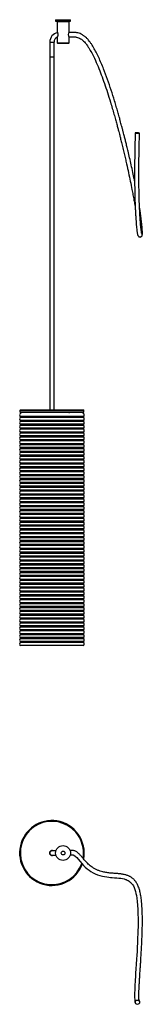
# Model space of a CAD drawing. Header units: millimetres. Extents: x 766 to 931, y 1142 to 2463.
import ezdxf

# ---------------------------------------------------------------- set-up
doc = ezdxf.new("R2010")
doc.units = ezdxf.units.MM
doc.header["$LTSCALE"] = 10

msp = doc.modelspace()

# ---------------------------------------------------------------- linework, layer by layer
at = {"color": 7, "linetype": 'Continuous', "lineweight": 25}
for p, q in [((814.3, 2462.7), (814.3, 2460.7)), ((814.3, 2462.7), (834.3, 2462.7)), ((814.3, 2460.7), (834.3, 2460.7)), ((817.1, 2460.7), (816.3, 2459.9)), ((816.3, 2459.9), (816.3, 2446.4)), ((832.3, 2459.9), (816.3, 2459.9)), ((832.3, 2459.9), (831.5, 2460.7)), ((832.3, 2446.4), (832.3, 2459.9)), ((834.3, 2460.7), (834.3, 2462.7)), ((806.4, 2432.7), (806.4, 2412.7)), ((806.4, 2432.7), (812.2, 2432.7)), ((812.2, 2412.7), (812.2, 2432.7)), ((816.3, 2439), (816.3, 2431.5)), ((816.3, 2431.5), (817.1, 2430.7)), ((816.3, 2431.5), (832.3, 2431.5)), ((831.5, 2430.7), (817.1, 2430.7)), ((831.5, 2430.7), (832.3, 2431.5)), ((832.3, 2431.5), (832.3, 2439)), ((806.4, 2412.7), (806.4, 1939.4)), ((806.4, 2412.7), (812.2, 2412.7)), ((806.4, 2412.7), (812.2, 2412.7)), ((812.2, 1939.4), (812.2, 2412.7)), ((766.3, 1938.9), (766.3, 1936.9)), ((852.3, 1938.9), (766.3, 1938.9)), ((766.3, 1936.9), (852.3, 1936.9)), ((852, 1930.6), (766.7, 1930.6)), ((852, 1929.1), (766.7, 1929.1)), ((766.8, 1939.4), (851.8, 1939.4)), ((851.8, 1936.4), (766.8, 1936.4)), ((849.7, 1935.9), (769, 1935.9)), ((783.2, 1935.9), (783.2, 1936.1)), ((786.4, 1936.1), (785.6, 1936.1)), ((785.6, 1936.1), (785.6, 1935.9)), ((786.4, 1936.1), (786.4, 1935.9)), ((800.8, 1936.4), (800.3, 1935.9)), ((800.3, 1935.9), (800.3, 1935.9)), ((818.3, 1935.9), (800.3, 1935.9)), ((818.3, 1935.9), (817.8, 1936.4)), ((818.3, 1935.9), (818.3, 1935.9)), ((832.2, 1936.1), (833.1, 1936.1)), ((832.2, 1935.9), (832.2, 1936.1)), ((833.1, 1935.9), (833.1, 1936.1)), ((835.4, 1936.1), (835.4, 1935.9)), ((852.3, 1936.9), (852.3, 1938.9)), ((852, 1925.4), (766.7, 1925.4)), ((852, 1923.9), (766.7, 1923.9)), ((852, 1920.2), (766.7, 1920.2)), ((852, 1918.7), (766.7, 1918.7)), ((852, 1915), (766.7, 1915)), ((852, 1913.5), (766.7, 1913.5)), ((852, 1909.8), (766.7, 1909.8)), ((852, 1908.3), (766.7, 1908.3)), ((852, 1904.6), (766.7, 1904.6)), ((852, 1903.1), (766.7, 1903.1)), ((852, 1899.4), (766.7, 1899.4)), ((852, 1897.9), (766.7, 1897.9)), ((852, 1894.2), (766.7, 1894.2)), ((852, 1892.7), (766.7, 1892.7)), ((852, 1889), (766.7, 1889)), ((852, 1887.5), (766.7, 1887.5)), ((852, 1883.8), (766.7, 1883.8)), ((852, 1882.3), (766.7, 1882.3)), ((852, 1878.6), (766.7, 1878.6)), ((852, 1877.1), (766.7, 1877.1)), ((852, 1873.4), (766.7, 1873.4)), ((852, 1871.9), (766.7, 1871.9)), ((852, 1868.2), (766.7, 1868.2)), ((852, 1866.7), (766.7, 1866.7)), ((852, 1863), (766.7, 1863)), ((852, 1861.5), (766.7, 1861.5)), ((852, 1857.8), (766.7, 1857.8)), ((852, 1856.3), (766.7, 1856.3)), ((852, 1852.6), (766.7, 1852.6)), ((852, 1851.1), (766.7, 1851.1)), ((852, 1847.4), (766.7, 1847.4)), ((852, 1845.9), (766.7, 1845.9)), ((852, 1842.2), (766.7, 1842.2)), ((852, 1840.7), (766.7, 1840.7)), ((852, 1837), (766.7, 1837)), ((852, 1835.5), (766.7, 1835.5)), ((852, 1831.8), (766.7, 1831.8)), ((852, 1830.3), (766.7, 1830.3)), ((852, 1826.6), (766.7, 1826.6)), ((852, 1825.1), (766.7, 1825.1)), ((852, 1821.4), (766.7, 1821.4)), ((852, 1819.9), (766.7, 1819.9)), ((852, 1816.2), (766.7, 1816.2)), ((852, 1814.7), (766.7, 1814.7)), ((852, 1811), (766.7, 1811)), ((852, 1809.5), (766.7, 1809.5)), ((852, 1805.8), (766.7, 1805.8)), ((852, 1804.3), (766.7, 1804.3)), ((852, 1800.6), (766.7, 1800.6)), ((852, 1799.1), (766.7, 1799.1)), ((852, 1795.4), (766.7, 1795.4)), ((852, 1793.9), (766.7, 1793.9)), ((852, 1790.2), (766.7, 1790.2)), ((852, 1788.7), (766.7, 1788.7)), ((852, 1785), (766.7, 1785)), ((852, 1783.5), (766.7, 1783.5)), ((852, 1779.8), (766.7, 1779.8)), ((852, 1778.3), (766.7, 1778.3)), ((852, 1774.6), (766.7, 1774.6)), ((852, 1773.1), (766.7, 1773.1)), ((852, 1769.4), (766.7, 1769.4)), ((852, 1767.9), (766.7, 1767.9)), ((852, 1764.2), (766.7, 1764.2)), ((852, 1762.7), (766.7, 1762.7)), ((852, 1759), (766.7, 1759)), ((852, 1757.5), (766.7, 1757.5)), ((852, 1753.8), (766.7, 1753.8)), ((852, 1752.3), (766.7, 1752.3)), ((852, 1748.6), (766.7, 1748.6)), ((852, 1747.1), (766.7, 1747.1)), ((852, 1743.4), (766.7, 1743.4)), ((852, 1741.9), (766.7, 1741.9)), ((852, 1738.2), (766.7, 1738.2)), ((852, 1736.7), (766.7, 1736.7)), ((852, 1733), (766.7, 1733)), ((852, 1731.5), (766.7, 1731.5)), ((852, 1727.8), (766.7, 1727.8)), ((852, 1726.3), (766.7, 1726.3)), ((852, 1722.6), (766.7, 1722.6)), ((852, 1721.1), (766.7, 1721.1)), ((852, 1717.4), (766.7, 1717.4)), ((852, 1715.9), (766.7, 1715.9)), ((852, 1712.2), (766.7, 1712.2)), ((852, 1710.7), (766.7, 1710.7)), ((852, 1707), (766.7, 1707)), ((852, 1705.5), (766.7, 1705.5)), ((852, 1701.8), (766.7, 1701.8)), ((852, 1700.3), (766.7, 1700.3)), ((852, 1696.6), (766.7, 1696.6)), ((852, 1695.1), (766.7, 1695.1)), ((852, 1691.4), (766.7, 1691.4)), ((852, 1689.9), (766.7, 1689.9)), ((852, 1686.2), (766.7, 1686.2)), ((852, 1684.7), (766.7, 1684.7)), ((852, 1681), (766.7, 1681)), ((852, 1679.5), (766.7, 1679.5)), ((852, 1675.8), (766.7, 1675.8)), ((852, 1674.3), (766.7, 1674.3)), ((852, 1670.6), (766.7, 1670.6)), ((852, 1669.1), (766.7, 1669.1)), ((852, 1665.4), (766.7, 1665.4)), ((852, 1663.9), (766.7, 1663.9)), ((852, 1660.2), (766.7, 1660.2)), ((852, 1658.7), (766.7, 1658.7)), ((852, 1655), (766.7, 1655)), ((852, 1653.5), (766.7, 1653.5)), ((852, 1649.8), (766.7, 1649.8)), ((852, 1648.3), (766.7, 1648.3)), ((852, 1644.6), (766.7, 1644.6)), ((852, 1643.1), (766.7, 1643.1)), ((852, 1639.4), (766.7, 1639.4)), ((852, 1637.9), (766.7, 1637.9)), ((852, 1634.2), (766.7, 1634.2)), ((852, 1632.7), (766.7, 1632.7)), ((852, 1629), (766.7, 1629)), ((852, 1627.5), (766.7, 1627.5)), ((851.3, 1623.4), (767.3, 1623.4)), ((814.8, 1348.2), (809.3, 1348.2)), ((809.3, 1342.4), (814.8, 1342.4))]:
    msp.add_line(p, q, dxfattribs=at)
at = {"color": 7, "linetype": 'Continuous', "lineweight": 25, "flags": 128}
for points in [[(921.7, 2310.7), (922.2, 2310.7), (923.1, 2310.6), (924.1, 2310.5), (925.2, 2310.5), (926.1, 2310.5), (926.8, 2310.6), (927.2, 2310.6), (927.2, 2310.7), (926.8, 2310.7), (926, 2310.8), (925.1, 2310.9), (924, 2310.9), (923, 2310.9), (922.2, 2310.9), (921.6, 2310.9), (921.4, 2310.8), (921.7, 2310.7)], [(783.2, 1936.1), (783.2, 1936.1), (783.2, 1936.2), (783.2, 1936.3), (783.3, 1936.3), (783.3, 1936.4), (783.3, 1936.4), (783.4, 1936.4), (783.4, 1936.4)], [(785.4, 1936.4), (785.4, 1936.4), (785.5, 1936.4), (785.5, 1936.4), (785.5, 1936.3), (785.5, 1936.3), (785.6, 1936.2), (785.6, 1936.1), (785.6, 1936.1)], [(786.3, 1936.4), (786.3, 1936.4), (786.3, 1936.4), (786.4, 1936.4), (786.4, 1936.3), (786.4, 1936.3), (786.4, 1936.2), (786.4, 1936.1), (786.4, 1936.1)], [(832.2, 1936.1), (832.2, 1936.1), (832.2, 1936.2), (832.3, 1936.3), (832.3, 1936.3), (832.3, 1936.4), (832.3, 1936.4), (832.4, 1936.4), (832.4, 1936.4)], [(833.1, 1936.1), (833.1, 1936.1), (833.1, 1936.2), (833.1, 1936.3), (833.1, 1936.3), (833.2, 1936.4), (833.2, 1936.4), (833.2, 1936.4), (833.3, 1936.4)], [(835.3, 1936.4), (835.3, 1936.4), (835.3, 1936.4), (835.4, 1936.4), (835.4, 1936.3), (835.4, 1936.3), (835.4, 1936.2), (835.4, 1936.1), (835.4, 1936.1)], [(807.8, 1342.3), (807.8, 1342.4), (808.1, 1342.7)], [(833.8, 1342.7), (834.1, 1342.7), (835.6, 1342.9), (836.7, 1342.9), (838, 1342.8), (839, 1342.3), (840.8, 1340.9), (842.7, 1339.1), (844.6, 1337), (847.2, 1334), (849.7, 1331.1), (852, 1328.6), (854.1, 1326.5), (856.8, 1324.1), (859.4, 1322.1), (861.7, 1320.6), (864.7, 1318.8), (867.6, 1317.4), (870.6, 1316.2), (873.9, 1315.1), (877.2, 1314.3), (880.1, 1313.7), (883.2, 1313.2), (885.7, 1312.9), (888.1, 1312.6), (890.5, 1312.4), (893.5, 1312.2), (896.6, 1312), (899.5, 1311.7), (902.1, 1311.4), (904.3, 1311), (906.4, 1310.6), (908.3, 1310), (909.4, 1309.6), (910.6, 1309.1), (911.8, 1308.5), (913.1, 1307.7), (914.3, 1306.8), (915.3, 1305.9), (916.1, 1305.1), (916.9, 1304.2), (917.7, 1303), (918.9, 1301.1), (920, 1298.9), (921, 1296.4), (921.8, 1293.5), (922.4, 1291.2), (923, 1288.3), (923.6, 1284.8), (924.1, 1280.5), (924.6, 1275.4), (924.9, 1269.5), (925.1, 1263.5), (925.2, 1258.1), (925.3, 1253.3), (925.2, 1249.2), (925.2, 1245.6), (925.1, 1242.1), (925, 1237), (924.7, 1231.5), (924.5, 1225.3), (924.1, 1218.4), (923.9, 1213.4), (923.5, 1208.3), (923.2, 1203.1), (922.8, 1196.1), (922.4, 1189.8), (922, 1184.2), (921.7, 1179.4), (921.4, 1175.4), (921.2, 1171.9), (921.1, 1170), (921, 1168), (920.9, 1165.8), (920.8, 1163.4), (920.7, 1160.9), (920.6, 1158.2), (920.6, 1155.9), (920.6, 1153.5), (920.6, 1151.3), (920.8, 1149.2), (920.9, 1147.6), (921.1, 1146.2), (921.4, 1145), (921.7, 1144.1), (921.7, 1144.1)]]:
    msp.add_lwpolyline(points, dxfattribs=at)
at = {"color": 7, "linetype": 'Continuous', "lineweight": 25}
for centre, radius in [((824.3, 1345.3), 10), ((824.3, 1345.3), 2.5), ((924.3, 1145.3), 2.9)]:
    msp.add_circle(centre, radius, dxfattribs=at)
for centre, radius, start, end in [((819.3, 2432.7), 12.9, 101.0511, 180), ((838.6, 2442.7), 7.32, 149.4823, 210.5105), ((819.3, 2432.7), 7.1, 115.4047, 180), ((769, 1932.7), 3.14, 90, 223.7849), ((768.3, 1927.3), 2.51, 132.2654, 227.7346), ((766.8, 1938.9), 0.5, 90, 180), ((766.8, 1936.9), 0.5, 180, 270), ((766, 1929.9), 1, 312.2654, 43.7849), ((849.7, 1932.7), 3.14, 316.2151, 90), ((852.7, 1929.9), 1, 136.2151, 227.7346), ((851.8, 1938.9), 0.5, 0, 90), ((851.8, 1936.9), 0.5, 270, 0), ((850.3, 1927.3), 2.51, 312.2654, 47.7346), ((768.3, 1922.1), 2.51, 132.2654, 227.7346), ((768.3, 1916.9), 2.51, 132.2654, 227.7346), ((766, 1924.7), 1, 312.2654, 47.7346), ((766, 1919.5), 1, 312.2654, 47.7346), ((766, 1914.3), 1, 312.2654, 47.7346), ((852.7, 1924.7), 1, 132.2654, 227.7346), ((852.7, 1919.5), 1, 132.2654, 227.7346), ((852.7, 1914.3), 1, 132.2654, 227.7346), ((850.3, 1922.1), 2.51, 312.2654, 47.7346), ((850.3, 1916.9), 2.51, 312.2654, 47.7346), ((768.3, 1911.7), 2.51, 132.2654, 227.7346), ((768.3, 1906.5), 2.51, 132.2654, 227.7346), ((768.3, 1901.3), 2.51, 132.2654, 227.7346), ((766, 1909.1), 1, 312.2654, 47.7346), ((766, 1903.9), 1, 312.2654, 47.7346), ((852.7, 1909.1), 1, 132.2654, 227.7346), ((852.7, 1903.9), 1, 132.2654, 227.7346), ((850.3, 1911.7), 2.51, 312.2654, 47.7346), ((850.3, 1906.5), 2.51, 312.2654, 47.7346), ((850.3, 1901.3), 2.51, 312.2654, 47.7346), ((768.3, 1896.1), 2.51, 132.2654, 227.7346), ((768.3, 1890.9), 2.51, 132.2654, 227.7346), ((766, 1898.7), 1, 312.2654, 47.7346), ((766, 1893.5), 1, 312.2654, 47.7346), ((766, 1888.3), 1, 312.2654, 47.7346), ((852.7, 1898.7), 1, 132.2654, 227.7346), ((852.7, 1893.5), 1, 132.2654, 227.7346), ((852.7, 1888.3), 1, 132.2654, 227.7346), ((850.3, 1896.1), 2.51, 312.2654, 47.7346), ((850.3, 1890.9), 2.51, 312.2654, 47.7346), ((768.3, 1885.7), 2.51, 132.2654, 227.7346), ((768.3, 1880.5), 2.51, 132.2654, 227.7346), ((768.3, 1875.3), 2.51, 132.2654, 227.7346), ((766, 1883.1), 1, 312.2654, 47.7346), ((766, 1877.9), 1, 312.2654, 47.7346), ((852.7, 1883.1), 1, 132.2654, 227.7346), ((852.7, 1877.9), 1, 132.2654, 227.7346), ((850.3, 1885.7), 2.51, 312.2654, 47.7346), ((850.3, 1880.5), 2.51, 312.2654, 47.7346), ((850.3, 1875.3), 2.51, 312.2654, 47.7346), ((768.3, 1870.1), 2.51, 132.2654, 227.7346), ((768.3, 1864.9), 2.51, 132.2654, 227.7346), ((766, 1872.7), 1, 312.2654, 47.7346), ((766, 1867.5), 1, 312.2654, 47.7346), ((766, 1862.3), 1, 312.2654, 47.7346), ((852.7, 1872.7), 1, 132.2654, 227.7346), ((852.7, 1867.5), 1, 132.2654, 227.7346), ((852.7, 1862.3), 1, 132.2654, 227.7346), ((850.3, 1870.1), 2.51, 312.2654, 47.7346), ((850.3, 1864.9), 2.51, 312.2654, 47.7346), ((768.3, 1859.7), 2.51, 132.2654, 227.7346), ((768.3, 1854.5), 2.51, 132.2654, 227.7346), ((768.3, 1849.3), 2.51, 132.2654, 227.7346), ((766, 1857.1), 1, 312.2654, 47.7346), ((766, 1851.9), 1, 312.2654, 47.7346), ((852.7, 1857.1), 1, 132.2654, 227.7346), ((852.7, 1851.9), 1, 132.2654, 227.7346), ((850.3, 1859.7), 2.51, 312.2654, 47.7346), ((850.3, 1854.5), 2.51, 312.2654, 47.7346), ((850.3, 1849.3), 2.51, 312.2654, 47.7346), ((768.3, 1844.1), 2.51, 132.2654, 227.7346), ((768.3, 1838.9), 2.51, 132.2654, 227.7346), ((768.3, 1833.7), 2.51, 132.2654, 227.7346), ((766, 1846.7), 1, 312.2654, 47.7346), ((766, 1841.5), 1, 312.2654, 47.7346), ((766, 1836.3), 1, 312.2654, 47.7346), ((852.7, 1846.7), 1, 132.2654, 227.7346), ((852.7, 1841.5), 1, 132.2654, 227.7346), ((852.7, 1836.3), 1, 132.2654, 227.7346), ((850.3, 1844.1), 2.51, 312.2654, 47.7346), ((850.3, 1838.9), 2.51, 312.2654, 47.7346), ((850.3, 1833.7), 2.51, 312.2654, 47.7346), ((768.3, 1828.5), 2.51, 132.2654, 227.7346), ((768.3, 1823.3), 2.51, 132.2654, 227.7346), ((766, 1831.1), 1, 312.2654, 47.7346), ((766, 1825.9), 1, 312.2654, 47.7346), ((852.7, 1831.1), 1, 132.2654, 227.7346), ((852.7, 1825.9), 1, 132.2654, 227.7346), ((850.3, 1828.5), 2.51, 312.2654, 47.7346), ((850.3, 1823.3), 2.51, 312.2654, 47.7346), ((768.3, 1818.1), 2.51, 132.2654, 227.7346), ((768.3, 1812.9), 2.51, 132.2654, 227.7346), ((768.3, 1807.7), 2.51, 132.2654, 227.7346), ((766, 1820.7), 1, 312.2654, 47.7346), ((766, 1815.5), 1, 312.2654, 47.7346), ((766, 1810.3), 1, 312.2654, 47.7346), ((852.7, 1820.7), 1, 132.2654, 227.7346), ((852.7, 1815.5), 1, 132.2654, 227.7346), ((852.7, 1810.3), 1, 132.2654, 227.7346), ((850.3, 1818.1), 2.51, 312.2654, 47.7346), ((850.3, 1812.9), 2.51, 312.2654, 47.7346), ((850.3, 1807.7), 2.51, 312.2654, 47.7346), ((768.3, 1802.5), 2.51, 132.2654, 227.7346), ((768.3, 1797.3), 2.51, 132.2654, 227.7346), ((766, 1805.1), 1, 312.2654, 47.7346), ((766, 1799.9), 1, 312.2654, 47.7346), ((852.7, 1805.1), 1, 132.2654, 227.7346), ((852.7, 1799.9), 1, 132.2654, 227.7346), ((850.3, 1802.5), 2.51, 312.2654, 47.7346), ((850.3, 1797.3), 2.51, 312.2654, 47.7346), ((768.3, 1792.1), 2.51, 132.2654, 227.7346), ((768.3, 1786.9), 2.51, 132.2654, 227.7346), ((768.3, 1781.7), 2.51, 132.2654, 227.7346), ((766, 1794.7), 1, 312.2654, 47.7346), ((766, 1789.5), 1, 312.2654, 47.7346), ((766, 1784.3), 1, 312.2654, 47.7346), ((852.7, 1794.7), 1, 132.2654, 227.7346), ((852.7, 1789.5), 1, 132.2654, 227.7346), ((852.7, 1784.3), 1, 132.2654, 227.7346), ((850.3, 1792.1), 2.51, 312.2654, 47.7346), ((850.3, 1786.9), 2.51, 312.2654, 47.7346), ((850.3, 1781.7), 2.51, 312.2654, 47.7346), ((768.3, 1776.5), 2.51, 132.2654, 227.7346), ((768.3, 1771.3), 2.51, 132.2654, 227.7346), ((766, 1779.1), 1, 312.2654, 47.7346), ((766, 1773.9), 1, 312.2654, 47.7346), ((766, 1768.7), 1, 312.2654, 47.7346), ((852.7, 1779.1), 1, 132.2654, 227.7346), ((852.7, 1773.9), 1, 132.2654, 227.7346), ((852.7, 1768.7), 1, 132.2654, 227.7346), ((850.3, 1776.5), 2.51, 312.2654, 47.7346), ((850.3, 1771.3), 2.51, 312.2654, 47.7346), ((768.3, 1766.1), 2.51, 132.2654, 227.7346), ((768.3, 1760.9), 2.51, 132.2654, 227.7346), ((768.3, 1755.7), 2.51, 132.2654, 227.7346), ((766, 1763.5), 1, 312.2654, 47.7346), ((766, 1758.3), 1, 312.2654, 47.7346), ((852.7, 1763.5), 1, 132.2654, 227.7346), ((852.7, 1758.3), 1, 132.2654, 227.7346), ((850.3, 1766.1), 2.51, 312.2654, 47.7346), ((850.3, 1760.9), 2.51, 312.2654, 47.7346), ((850.3, 1755.7), 2.51, 312.2654, 47.7346), ((768.3, 1750.5), 2.51, 132.2654, 227.7346), ((768.3, 1745.3), 2.51, 132.2654, 227.7346), ((766, 1753.1), 1, 312.2654, 47.7346), ((766, 1747.9), 1, 312.2654, 47.7346), ((766, 1742.7), 1, 312.2654, 47.7346), ((852.7, 1753.1), 1, 132.2654, 227.7346), ((852.7, 1747.9), 1, 132.2654, 227.7346), ((852.7, 1742.7), 1, 132.2654, 227.7346), ((850.3, 1750.5), 2.51, 312.2654, 47.7346), ((850.3, 1745.3), 2.51, 312.2654, 47.7346), ((768.3, 1740.1), 2.51, 132.2654, 227.7346), ((768.3, 1734.9), 2.51, 132.2654, 227.7346), ((768.3, 1729.7), 2.51, 132.2654, 227.7346), ((766, 1737.5), 1, 312.2654, 47.7346), ((766, 1732.3), 1, 312.2654, 47.7346), ((852.7, 1737.5), 1, 132.2654, 227.7346), ((852.7, 1732.3), 1, 132.2654, 227.7346), ((850.3, 1740.1), 2.51, 312.2654, 47.7346), ((850.3, 1734.9), 2.51, 312.2654, 47.7346), ((850.3, 1729.7), 2.51, 312.2654, 47.7346), ((768.3, 1724.5), 2.51, 132.2654, 227.7346), ((768.3, 1719.3), 2.51, 132.2654, 227.7346), ((766, 1727.1), 1, 312.2654, 47.7346), ((766, 1721.9), 1, 312.2654, 47.7346), ((766, 1716.7), 1, 312.2654, 47.7346), ((852.7, 1727.1), 1, 132.2654, 227.7346), ((852.7, 1721.9), 1, 132.2654, 227.7346), ((852.7, 1716.7), 1, 132.2654, 227.7346), ((850.3, 1724.5), 2.51, 312.2654, 47.7346), ((850.3, 1719.3), 2.51, 312.2654, 47.7346), ((768.3, 1714.1), 2.51, 132.2654, 227.7346), ((768.3, 1708.9), 2.51, 132.2654, 227.7346), ((768.3, 1703.7), 2.51, 132.2654, 227.7346), ((766, 1711.5), 1, 312.2654, 47.7346), ((766, 1706.3), 1, 312.2654, 47.7346), ((852.7, 1711.5), 1, 132.2654, 227.7346), ((852.7, 1706.3), 1, 132.2654, 227.7346), ((850.3, 1714.1), 2.51, 312.2654, 47.7346), ((850.3, 1708.9), 2.51, 312.2654, 47.7346), ((850.3, 1703.7), 2.51, 312.2654, 47.7346), ((768.3, 1698.5), 2.51, 132.2654, 227.7346), ((768.3, 1693.3), 2.51, 132.2654, 227.7346), ((766, 1701.1), 1, 312.2654, 47.7346), ((766, 1695.9), 1, 312.2654, 47.7346), ((766, 1690.7), 1, 312.2654, 47.7346), ((852.7, 1701.1), 1, 132.2654, 227.7346), ((852.7, 1695.9), 1, 132.2654, 227.7346), ((852.7, 1690.7), 1, 132.2654, 227.7346), ((850.3, 1698.5), 2.51, 312.2654, 47.7346), ((850.3, 1693.3), 2.51, 312.2654, 47.7346), ((768.3, 1688.1), 2.51, 132.2654, 227.7346), ((768.3, 1682.9), 2.51, 132.2654, 227.7346), ((768.3, 1677.7), 2.51, 132.2654, 227.7346), ((766, 1685.5), 1, 312.2654, 47.7346), ((766, 1680.3), 1, 312.2654, 47.7346), ((852.7, 1685.5), 1, 132.2654, 227.7346), ((852.7, 1680.3), 1, 132.2654, 227.7346), ((850.3, 1688.1), 2.51, 312.2654, 47.7346), ((850.3, 1682.9), 2.51, 312.2654, 47.7346), ((850.3, 1677.7), 2.51, 312.2654, 47.7346), ((768.3, 1672.5), 2.51, 132.2654, 227.7346), ((768.3, 1667.3), 2.51, 132.2654, 227.7346), ((768.3, 1662.1), 2.51, 132.2654, 227.7346), ((766, 1675.1), 1, 312.2654, 47.7346), ((766, 1669.9), 1, 312.2654, 47.7346), ((766, 1664.7), 1, 312.2654, 47.7346), ((852.7, 1675.1), 1, 132.2654, 227.7346), ((852.7, 1669.9), 1, 132.2654, 227.7346), ((852.7, 1664.7), 1, 132.2654, 227.7346), ((850.3, 1672.5), 2.51, 312.2654, 47.7346), ((850.3, 1667.3), 2.51, 312.2654, 47.7346), ((850.3, 1662.1), 2.51, 312.2654, 47.7346), ((768.3, 1656.9), 2.51, 132.2654, 227.7346), ((768.3, 1651.7), 2.51, 132.2654, 227.7346), ((766, 1659.5), 1, 312.2654, 47.7346), ((766, 1654.3), 1, 312.2654, 47.7346), ((852.7, 1659.5), 1, 132.2654, 227.7346), ((852.7, 1654.3), 1, 132.2654, 227.7346), ((850.3, 1656.9), 2.51, 312.2654, 47.7346), ((850.3, 1651.7), 2.51, 312.2654, 47.7346), ((768.3, 1646.5), 2.51, 132.2654, 227.7346), ((768.3, 1641.3), 2.51, 132.2654, 227.7346), ((768.3, 1636.1), 2.51, 132.2654, 227.7346), ((766, 1649.1), 1, 312.2654, 47.7346), ((766, 1643.9), 1, 312.2654, 47.7346), ((766, 1638.7), 1, 312.2654, 47.7346), ((852.7, 1649.1), 1, 132.2654, 227.7346), ((852.7, 1643.9), 1, 132.2654, 227.7346), ((852.7, 1638.7), 1, 132.2654, 227.7346), ((850.3, 1646.5), 2.51, 312.2654, 47.7346), ((850.3, 1641.3), 2.51, 312.2654, 47.7346), ((850.3, 1636.1), 2.51, 312.2654, 47.7346), ((768.3, 1630.9), 2.51, 132.2654, 227.7346), ((768.3, 1625.7), 2.51, 132.2654, 246.2227), ((766, 1633.5), 1, 312.2654, 47.7346), ((766, 1628.3), 1, 312.2654, 47.7346), ((850.3, 1625.7), 2.51, 293.7773, 47.7346), ((852.7, 1633.5), 1, 132.2654, 227.7346), ((852.7, 1628.3), 1, 132.2654, 227.7346), ((850.3, 1630.9), 2.51, 312.2654, 47.7346), ((809.3, 1345.3), 43.5, 81.0221, 340.1685), ((809.3, 1345.3), 43, 41.2164, 340.4961), ((809.3, 1345.3), 42.5, 41.2164, 340.8916), ((809.3, 1345.3), 43.5, 349.3383, 81.0221), ((809.3, 1345.3), 42.5, 350.5059, 41.2164), ((809.3, 1345.3), 43, 349.8296, 41.2164), ((809.3, 1345.3), 3.35, 59.9595, 300.0405), ((809.3, 1345.3), 2.9, 90, 270)]:
    msp.add_arc(centre, radius, start, end, dxfattribs=at)
for points, knots in [([(816.3, 2446.4), (816.3, 2446.4), (816.4, 2446.4), (816.5, 2446.1), (816.8, 2445.4), (817.2, 2444.4), (817.4, 2443.5), (817.4, 2443), (817.4, 2442.7)], [0, 0, 0, 0, 0.128997, 0.258505, 0.512072, 0.758558, 0.879685, 1, 1, 1, 1]), ([(817.4, 2442.7), (817.4, 2442.5), (817.4, 2442), (817.2, 2441), (816.8, 2440), (816.5, 2439.3), (816.4, 2439.1), (816.3, 2439), (816.3, 2439), (816.3, 2439)], [0, 0, 0, 0, 0.1198592, 0.2413989, 0.4876644, 0.7403717, 0.8696116, 0.9990613, 1, 1, 1, 1]), ([(920.6, 2246.8), (920.5, 2247.3), (919.7, 2251), (918.2, 2258.1), (916.1, 2267.8), (913.9, 2277.3), (912, 2285.5), (910.3, 2292.6), (908.9, 2298.4), (907.5, 2303.7), (906.3, 2308.4), (905.4, 2312.1), (904.7, 2314.7), (904.2, 2316.6), (903.7, 2318.5), (903.1, 2320.8), (902.2, 2323.9), (901.1, 2327.9), (899.7, 2333), (897.9, 2339.3), (895.9, 2346.3), (893, 2356.1), (889.1, 2368.3), (884.2, 2382.7), (879.7, 2394.7), (875.7, 2404.5), (872.4, 2411.9), (869, 2418.9), (865.9, 2424.7), (863.1, 2429.2), (860.8, 2432.5), (858.4, 2435.6), (856, 2438.2), (853.9, 2440.1), (852.2, 2441.3), (850.5, 2442.4), (848.4, 2443.6), (845.8, 2444.6), (843.3, 2445.2), (841, 2445.5), (839.2, 2445.7), (837.2, 2445.7), (835, 2445.7), (833.3, 2445.7), (832.2, 2445.6), (831.9, 2445.6)], [0, 0, 0, 0, 0.007124, 0.049085, 0.092534, 0.133819, 0.172104, 0.199831, 0.225323, 0.248451, 0.269121, 0.28625, 0.296629, 0.303465, 0.310703, 0.320965, 0.334266, 0.350623, 0.373836, 0.401295, 0.432881, 0.466021, 0.530374, 0.594534, 0.657369, 0.693316, 0.728137, 0.761599, 0.792981, 0.813787, 0.832124, 0.848263, 0.868863, 0.885489, 0.893276, 0.904261, 0.918394, 0.934972, 0.952697, 0.961393, 0.969636, 0.977654, 0.986378, 0.997014, 1, 1, 1, 1]), ([(831.9, 2439.8), (831.9, 2439.8), (832.6, 2439.8), (833.9, 2439.9), (835.8, 2439.9), (837.7, 2439.9), (839.5, 2439.8), (841.1, 2439.6), (843.1, 2439.3), (845.4, 2438.6), (847.7, 2437.4), (850, 2435.8), (852, 2434), (854.1, 2431.7), (856.5, 2428.7), (859.5, 2424.2), (862.9, 2418.2), (867.1, 2409.8), (871.4, 2400), (875.8, 2388.7), (880, 2377.1), (884.1, 2364.9), (887.6, 2353.7), (890.5, 2344), (892.8, 2336.3), (894.8, 2329.2), (896.5, 2322.9), (898, 2317.5), (899.2, 2313), (900.3, 2308.7), (901.5, 2303.8), (903.1, 2297.6), (904.8, 2290.7), (906.5, 2283.4), (908.2, 2276.3), (910.2, 2267.7), (912.4, 2257.6), (914.8, 2246.1), (916.8, 2236.2), (918.4, 2227.8), (919.7, 2220.9), (920.7, 2215), (921.3, 2211.5), (921.5, 2210.3)], [0, 0, 0, 0, 0.0000811, 0.0078653, 0.0141602, 0.0216856, 0.0283806, 0.0355741, 0.0432115, 0.0584798, 0.076314, 0.0903866, 0.1029347, 0.1171728, 0.1335209, 0.1523399, 0.1826732, 0.2135288, 0.2594827, 0.3035665, 0.3493129, 0.3974584, 0.447491, 0.4801985, 0.5103202, 0.5376224, 0.562036, 0.5831867, 0.6000599, 0.6141646, 0.6330786, 0.6567504, 0.6847035, 0.7129565, 0.7402939, 0.7666913, 0.8125893, 0.8561604, 0.8997543, 0.9277797, 0.9555802, 0.9835494, 1, 1, 1, 1]), ([(921.4, 2310.8), (921.3, 2306.7), (921.1, 2298.8), (920.8, 2287.4), (920.7, 2276.8), (920.6, 2267.2), (920.5, 2257.4), (920.6, 2247.8), (920.7, 2238.3), (920.8, 2229.5), (921, 2221.4), (921.3, 2213.9), (921.6, 2207.4), (921.9, 2201.8), (922.2, 2197), (922.5, 2192.2), (922.9, 2187.7), (923.3, 2183.7), (923.6, 2180.6), (923.9, 2178.2), (924.2, 2176.3), (924.5, 2174.9), (924.8, 2173.9), (925, 2173.2), (925.5, 2172.5), (925.9, 2172.1), (926.2, 2171.8), (926.6, 2171.6), (927.4, 2171.3), (928.4, 2171.3), (929.1, 2171.6), (930, 2172.1), (930.8, 2173.3), (931, 2174.6), (931.1, 2175.7), (931.1, 2177.5), (931, 2180), (930.8, 2183.2), (930.5, 2186.2), (930.2, 2188.8), (929.9, 2191.6), (929.5, 2194.9), (929, 2199.1), (928.3, 2204), (927.7, 2208), (927.3, 2210.5), (927.2, 2210.9)], [0, 0, 0, 0, 0.048396, 0.093209, 0.134751, 0.173307, 0.209139, 0.252334, 0.291734, 0.327752, 0.365036, 0.398894, 0.429723, 0.457867, 0.483621, 0.507235, 0.539102, 0.567223, 0.592064, 0.614523, 0.635194, 0.654254, 0.671842, 0.688408, 0.697165, 0.70184, 0.704298, 0.707313, 0.71148, 0.716382, 0.720768, 0.724573, 0.738791, 0.757292, 0.776096, 0.795151, 0.82434, 0.853165, 0.871274, 0.888097, 0.902695, 0.921972, 0.943333, 0.967408, 0.994349, 1, 1, 1, 1]), ([(930.1, 2176.1), (930.1, 2176.1), (930.2, 2176.1), (930.1, 2176.3), (930, 2177.2), (929.7, 2178.9), (929.3, 2181.7), (928.9, 2185.2), (928.5, 2189.6), (928.1, 2194.9), (927.7, 2200.8), (927.5, 2205.9), (927.3, 2210.3), (927.1, 2214.1), (926.9, 2218.7), (926.8, 2224), (926.6, 2230.2), (926.5, 2237), (926.4, 2244.4), (926.3, 2252.2), (926.3, 2261.1), (926.4, 2270.2), (926.5, 2279.6), (926.7, 2289.1), (926.9, 2299.6), (927.1, 2306.8), (927.2, 2310.6)], [0, 0, 0, 0, 0.003152, 0.022523, 0.045044, 0.090249, 0.134067, 0.176423, 0.217173, 0.268915, 0.317285, 0.361631, 0.384854, 0.411776, 0.442715, 0.478057, 0.518267, 0.563909, 0.606935, 0.654733, 0.707844, 0.766894, 0.817933, 0.87349, 0.934014, 1, 1, 1, 1]), ([(926.9, 1146.6), (926.9, 1146.8), (926.7, 1147.1), (926.6, 1148), (926.5, 1149), (926.4, 1150.2), (926.4, 1151.4), (926.3, 1152.8), (926.3, 1154.2), (926.4, 1156), (926.4, 1157.9), (926.5, 1160.1), (926.5, 1162.4), (926.7, 1165.5), (926.9, 1169.6), (927.2, 1175.2), (927.6, 1181.3), (928, 1187.6), (928.4, 1193.7), (928.9, 1200.3), (929.3, 1207.3), (929.7, 1214.6), (930.1, 1221), (930.3, 1226.4), (930.5, 1230.5), (930.7, 1234.4), (930.8, 1238.4), (930.9, 1241.9), (931, 1245.5), (931, 1249), (931.1, 1252.9), (931.1, 1256.9), (931, 1261), (930.9, 1265.5), (930.7, 1270.4), (930.4, 1275.5), (930, 1280.2), (929.5, 1284.3), (929, 1287.8), (928.4, 1290.8), (927.8, 1293.7), (927, 1296.7), (926.1, 1299.4), (925, 1301.9), (924.1, 1303.8), (923.2, 1305.2), (922.5, 1306.4), (921.6, 1307.6), (920.5, 1308.9), (919.4, 1310.1), (918.1, 1311.2), (916.9, 1312.1), (915.7, 1312.9), (914.5, 1313.7), (913.1, 1314.4), (911.5, 1315), (909.8, 1315.7), (907.7, 1316.2), (905.5, 1316.7), (903.2, 1317.1), (901.1, 1317.4), (899, 1317.6), (896.8, 1317.8), (894.5, 1317.9), (891.8, 1318.1), (889, 1318.4), (886.1, 1318.6), (883.3, 1319), (880.5, 1319.5), (877.6, 1320.1), (874.3, 1321), (870.8, 1322.3), (867.1, 1324), (863.8, 1326), (860.9, 1328.2), (858.3, 1330.4), (856.1, 1332.7), (853.9, 1335.1), (851.8, 1337.6), (849.4, 1340.4), (846.7, 1343.4), (844.2, 1345.8), (841.9, 1347.4), (840.1, 1348.2), (838.2, 1348.7), (836.3, 1348.8), (834.8, 1348.6), (833.9, 1348.5), (833.7, 1348.5)], [0, 0, 0, 0, 0.019796, 0.037649, 0.053742, 0.068233, 0.081262, 0.092948, 0.103396, 0.116114, 0.127633, 0.139132, 0.150597, 0.162009, 0.180957, 0.200716, 0.221323, 0.237161, 0.25286, 0.268314, 0.283567, 0.298738, 0.314115, 0.321911, 0.329791, 0.33768, 0.344647, 0.352145, 0.358022, 0.365386, 0.372336, 0.380463, 0.388909, 0.397415, 0.408885, 0.420555, 0.432391, 0.443451, 0.45342, 0.462224, 0.471878, 0.482551, 0.494465, 0.506274, 0.516884, 0.524274, 0.531166, 0.539113, 0.548342, 0.558917, 0.569636, 0.57945, 0.58829, 0.59812, 0.608642, 0.620516, 0.633785, 0.64838, 0.666428, 0.682911, 0.697727, 0.711986, 0.727295, 0.743621, 0.760898, 0.7806, 0.79889, 0.815701, 0.83132, 0.848043, 0.86607, 0.884776, 0.900825, 0.916279, 0.926068, 0.935099, 0.943483, 0.949644, 0.956517, 0.964109, 0.972094, 0.979988, 0.983917, 0.987952, 0.991385, 0.994959, 0.998712, 1, 1, 1, 1])]:
    msp.add_open_spline(points, degree=3, knots=knots, dxfattribs=at)

doc.saveas('drawing.dxf')
